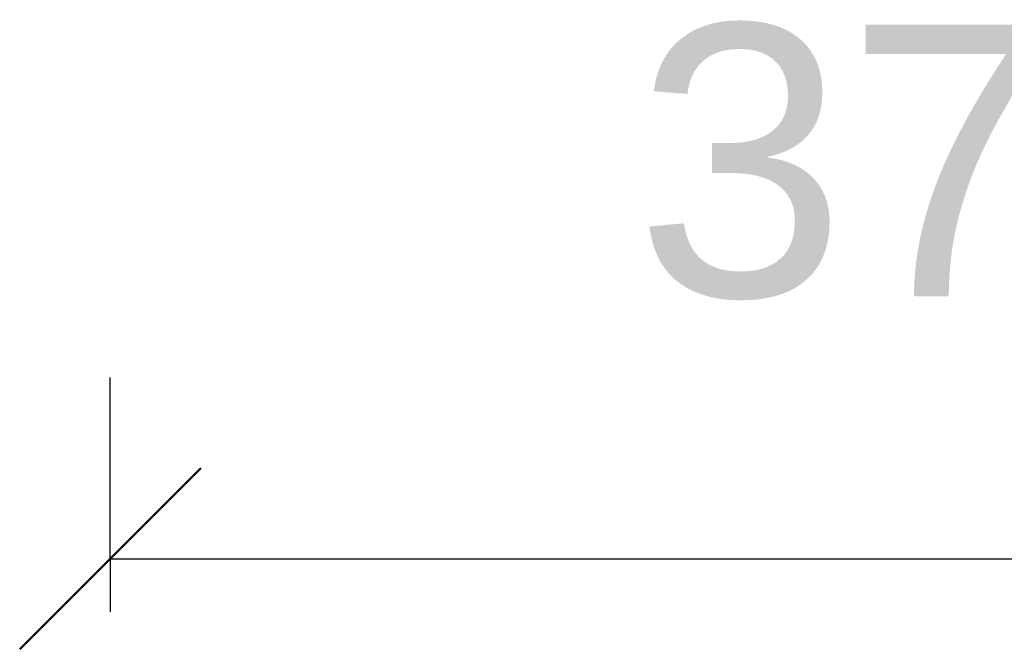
# Model space of a CAD drawing. Header units: millimetres. Extents: x -1110 to 1388, y -120 to 1267.
# Tile 82 of 88: x -390 to -173, y 1128 to 1267. Entities that reach past the tile are written whole.
import ezdxf

# ---------------------------------------------------------------- set-up
doc = ezdxf.new("R2010")
doc.units = ezdxf.units.MM
doc.layers.add('A-ANNO-DIMS', color=211, linetype='Continuous', lineweight=30)
doc.layers.add('A-ANNO-DIMS-20', color=211, linetype='Continuous', lineweight=30)
doc.styles.add('Arial_1', font='arial.ttf', dxfattribs={"height": 60})
doc.dimstyles.new('Linéaire', dxfattribs={"dimscale": 304.8, "dimtxt": 61.215564, "dimasz": 0.131234, "dimexe": 0.131234, "dimexo": 0.131234, "dimgap": 0.131234, "dimtad": 1, "dimdec": 0, "dimzin": 0, "dimdsep": 46, "dimtxsty": 'Arial_1', "dimblk1": 'OBLIQUE', "dimblk2": 'OBLIQUE', "dimsah": 1, "dimcen": 0.09, "dimazin": 0, "dimtfac": 1, "dimtdec": 4, "dimtix": 1, "dimtmove": 0, "dimatfit": 3, "dimfxl": 1, "dimtvp": 1, "dimtfill": 1, "dimtolj": 1, "dimtzin": 0, "dimarcsym": 2})

# ---------------------------------------------------------------- blocks, each defined once
blk = doc.blocks.new('DIMBLOCK2-Droite')
at = {"layer": 'A-ANNO-DIMS-20'}
for p, q in [((-370, 1147.89), (-370, 1187.89)), ((0, 1147.89), (0, 1187.89)), ((-370, 1147.89), (0, 1147.89)), ((-370, 1147.89), (-370, 1136.17)), ((0, 1147.89), (0, 1136.17))]:
    blk.add_line(p, q, dxfattribs=at)
at = {"layer": 'A-ANNO-DIMS-20', "lineweight": 50}
for p, q in [((-370, 1147.89), (-350, 1167.89)), ((0, 1147.89), (20, 1167.89)), ((-370, 1147.89), (-390, 1127.89)), ((0, 1147.89), (-20, 1127.89))]:
    blk.add_line(p, q, dxfattribs=at)
at = {"layer": 'A-ANNO-DIMS-20', "color": 0, "insert": (-254.22, 1265.78), "char_height": 60, "width": 166.1296, "attachment_point": 1, "line_spacing_factor": 0.941778, "style": 'Arial_1', "bg_fill": 3, "box_fill_scale": 1.25, "bg_fill_color": 9, "bg_fill_true_color": 13158600, "bg_fill_transparency": 0}
blk.add_mtext('370', dxfattribs=at)
blk = doc.blocks.new('_Oblique')
at = {"color": 0, "linetype": 'ByBlock', "lineweight": -2}
blk.add_line((-0.5, -0.5), (0.5, 0.5), dxfattribs=at)

msp = doc.modelspace()

# ---------------------------------------------------------------- dimensions: what is measured, and where the dimension line sits
at = {"layer": 'A-ANNO-DIMS'}
dim = msp.add_linear_dim(base=(0, 1147.89), p1=(-370, 1176.17), p2=(0, 1176.17), dimstyle='Linéaire', override={"dimpost": '<>', "dimfxl": 370}, dxfattribs=at)
dim.commit()
dim.dimension.update_dxf_attribs({"geometry": 'DIMBLOCK2-Droite', "text_midpoint": (-185, 1218.54)})

doc.saveas('drawing.dxf')
